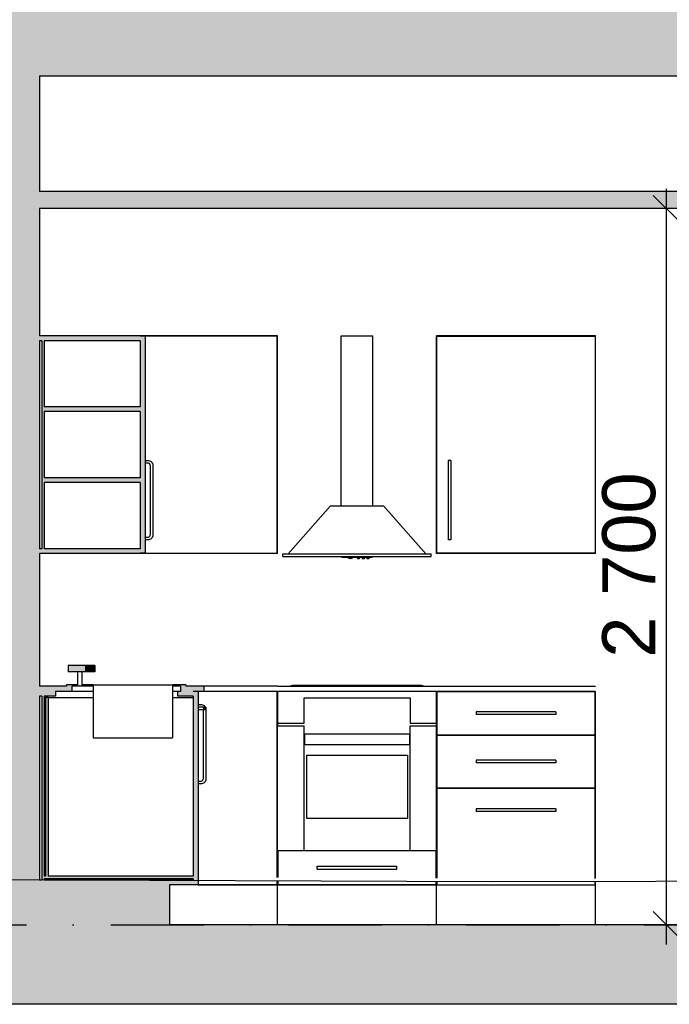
# Model space of a CAD drawing. Header units: millimetres. Extents: x 165469 to 203387225, y -6480348228 to 105421.
# Tile 56 of 67: x 203375506 to 203377957, y -6480310359 to -6480306647. Entities that reach past the tile are written whole.
import ezdxf

# ---------------------------------------------------------------- set-up
doc = ezdxf.new("R2010")
doc.units = ezdxf.units.MM
doc.header["$LTSCALE"] = 0.5
doc.header["$MEASUREMENT"] = 0
doc.linetypes.add('PLINE', pattern=[0])
doc.linetypes.add('Prikk & stiplet', pattern=[1340.555525, 705.555534, -352.777767, 0, -282.222223])
for name, color, linetype in [('24-- Innervegger (Skravur)(Nye konstruksjoner)', 7, 'Continuous'), ('24-- Innervegger(Nye konstruksjoner)', 7, 'Continuous'), ('25-- Dekker (Skravur)(Nye konstruksjoner)', 7, 'Continuous'), ('25-- Dekker(Nye konstruksjoner)', 7, 'Continuous'), ('251- Frittbærende dekker (Skravur)(Nye konstruksjoner)', 7, 'Continuous'), ('251- Frittbærende dekker(Nye konstruksjoner)', 7, 'Continuous'), ('273- Kjøkkeninnredning (Skravur)(Nye konstruksjoner)', 7, 'Continuous'), ('273- Kjøkkeninnredning(Nye konstruksjoner)', 7, 'Continuous'), ('711--_E__ Eksisterende terreng(Nye konstruksjoner)', 7, 'Continuous'), ('842-M___1_100 Målsetting bygning(Nye konstruksjoner)', 7, 'Continuous')]:
    doc.layers.add(name, color=color, linetype=linetype)
doc.styles.add('GENERATED_STYLE_1', font='arial.ttf')
doc.dimstyles.new('GENERATED_STYLE__1', dxfattribs={"dimtxt": 200, "dimasz": 95, "dimexe": 0.18, "dimexo": 1000, "dimgap": 0, "dimtad": 1, "dimdec": 0, "dimzin": 0, "dimdsep": 46, "dimtxsty": 'GENERATED_STYLE_1', "dimblk": 'ARROWHEAD_6', "dimblk1": 'ARROWHEAD_6', "dimblk2": 'ARROWHEAD_6', "dimcen": 0.09, "dimclrd": 256, "dimclre": 256, "dimclrt": 256, "dimadec": 1, "dimazin": 0, "dimtfac": 1, "dimtdec": 4, "dimtmove": 0, "dimatfit": 3, "dimfxl": 1, "dimtolj": 1, "dimtzin": 0, "dimarcsym": 0})

# ---------------------------------------------------------------- blocks, each defined once
blk = doc.blocks.new('*D243', base_point=(197219726.2, -6480347859.4))
at = {"layer": '842-M___1_100 Målsetting bygning(Nye konstruksjoner)', "linetype": 'PLINE'}
for p, q in [((203377996.8, -6480307409.4), (203377896.8, -6480307309.4)), ((203377946.8, -6480307359.4), (203377946.8, -6480307284.4)), ((203378046.8, -6480307359.4), (203377853.1, -6480307359.4)), ((203377946.8, -6480310059.4), (203377946.8, -6480307359.4)), ((203377896.8, -6480310009.4), (203377996.8, -6480310109.4)), ((203378040.6, -6480310059.4), (203377846.8, -6480310059.4)), ((203377946.8, -6480310134.4), (203377946.8, -6480310059.4))]:
    blk.add_line(p, q, dxfattribs=at)
at = {"layer": '842-M___1_100 Målsetting bygning(Nye konstruksjoner)', "insert": (203377906.8, -6480309052.6), "char_height": 200, "attachment_point": 7, "rotation": 90, "style": 'GENERATED_STYLE_1'}
blk.add_mtext('\\A1;{\\pql;\\fArial|b0|i0|c0|p0;\\W1.000000;2\xa0700}', dxfattribs=at)
blk = doc.blocks.new('ARROWHEAD_6')
at = {"linetype": 'Continuous'}
for p, q in [((-0.5, -0.5), (0.5, 0.5)), ((0, 0), (-1, 0))]:
    blk.add_line(p, q, dxfattribs=at)
blk = doc.blocks.new('*D258', base_point=(197219726.2, -6480347859.4))
at = {"layer": '842-M___1_100 Målsetting bygning(Nye konstruksjoner)', "linetype": 'PLINE'}
for p, q in [((203383298.5, -6480299694.8), (203383298.5, -6480299619.8)), ((203383348.5, -6480299744.8), (203383248.5, -6480299644.8)), ((203383392.2, -6480299694.8), (203383198.5, -6480299694.8)), ((203383298.5, -6480310079.4), (203383298.5, -6480299694.8)), ((203383248.5, -6480310029.4), (203383348.5, -6480310129.4)), ((203383392.2, -6480310079.4), (203383198.5, -6480310079.4)), ((203383298.5, -6480310154.4), (203383298.5, -6480310079.4))]:
    blk.add_line(p, q, dxfattribs=at)
at = {"layer": '842-M___1_100 Målsetting bygning(Nye konstruksjoner)', "insert": (203383258.5, -6480305268.5), "char_height": 200, "attachment_point": 7, "rotation": 90, "style": 'GENERATED_STYLE_1'}
blk.add_mtext('\\A1;{\\pql;\\fArial|b0|i0|c0|p0;\\W1.000000;10390}', dxfattribs=at)

msp = doc.modelspace()

# ---------------------------------------------------------------- hatches: boundary and pattern name
at = {"layer": '24-- Innervegger (Skravur)(Nye konstruksjoner)', "linetype": 'Continuous'}
for points in [[(203375430.9, -6480307294.4), (203375580.9, -6480307294.4), (203375580.9, -6480306859.4), (203375430.9, -6480306859.4)], [(203375430.9, -6480307359.4), (203375430.9, -6480310059.4), (203375580.9, -6480310059.4), (203375580.9, -6480307359.4)]]:
    msp.add_hatch(color=256, dxfattribs=at).paths.add_polyline_path(points)
at = {"layer": '25-- Dekker (Skravur)(Nye konstruksjoner)', "linetype": 'Continuous'}
for points in [[(203370668.5, -6480307359.4), (203380242.5, -6480307359.4), (203380242.5, -6480307294.4), (203370668.5, -6480307294.4)], [(203380351.5, -6480310059.4), (203370559.5, -6480310059.4), (203370559.5, -6480310159.4), (203380351.5, -6480310159.4)], [(203370668.5, -6480310359.4), (203380242.5, -6480310359.4), (203380242.5, -6480310159.4), (203370668.5, -6480310159.4)]]:
    msp.add_hatch(color=256, dxfattribs=at).paths.add_polyline_path(points)
at = {"layer": '251- Frittbærende dekker (Skravur)(Nye konstruksjoner)', "linetype": 'Continuous'}
msp.add_hatch(color=256, dxfattribs=at).paths.add_polyline_path([(203380303.5, -6480306559.4), (203370607.5, -6480306559.4), (203370607.5, -6480306859.4), (203380303.5, -6480306859.4)])
at = {"layer": '273- Kjøkkeninnredning (Skravur)(Nye konstruksjoner)', "linetype": 'Continuous'}
for points in [[(203375580.9, -6480307857.4), (203375960.9, -6480307857.4), (203375960.9, -6480307839.4), (203375580.9, -6480307839.4)], [(203375589.9, -6480308641.4), (203375598.9, -6480308641.4), (203375598.9, -6480307857.4), (203375589.9, -6480307857.4)], [(203375960.9, -6480308658.4), (203375978.9, -6480308658.4), (203375978.9, -6480307840.4), (203375960.9, -6480307840.4)], [(203375598.9, -6480308124.7), (203375960.9, -6480308124.7), (203375960.9, -6480308106.7), (203375598.9, -6480308106.7)], [(203375598.9, -6480308392), (203375960.9, -6480308392), (203375960.9, -6480308374), (203375598.9, -6480308374)], [(203375580.9, -6480308641.4), (203375580.9, -6480308659.4), (203375960.9, -6480308659.4), (203375960.9, -6480308641.4)], [(203375688.8, -6480309106.4), (203375753.8, -6480309106.4), (203375753.8, -6480309082.4), (203375688.8, -6480309082.4)], [(203375789.8, -6480309106.3), (203375789.8, -6480309082.5), (203375754.8, -6480309082.5), (203375754.8, -6480309106.3)], [(203375580.9, -6480309179.4), (203375702.8, -6480309179.4), (203375702.8, -6480309159.4), (203375580.9, -6480309159.4)], [(203375682.8, -6480309159.4), (203375782.8, -6480309159.4), (203375782.8, -6480309154.4), (203375682.8, -6480309154.4)], [(203376132.8, -6480309159.4), (203376132.8, -6480309154.4), (203376082.8, -6480309154.4), (203376082.8, -6480309159.4)], [(203376112.8, -6480309179.4), (203376200.9, -6480309179.4), (203376200.9, -6480309159.4), (203376112.8, -6480309159.4)], [(203375580.9, -6480309197.4), (203375640.9, -6480309197.4), (203375640.9, -6480309179.4), (203375580.9, -6480309179.4)], [(203375589.9, -6480309891.4), (203375598.9, -6480309891.4), (203375598.9, -6480309197.4), (203375589.9, -6480309197.4)], [(203375613.9, -6480309876.4), (203375613.9, -6480309202.4), (203375603.9, -6480309202.4), (203375603.9, -6480309876.4)], [(203376160.9, -6480309197.4), (203376160.9, -6480309179.4), (203376100.9, -6480309179.4), (203376100.9, -6480309197.4)], [(203376160.9, -6480309908.4), (203376178.9, -6480309908.4), (203376178.9, -6480309180.4), (203376160.9, -6480309180.4)], [(203376198.9, -6480309239.4), (203376198.9, -6480309249.4), (203376208.9, -6480309249.4), (203376208.9, -6480309239.4)], [(203375580.9, -6480309909.4), (203376160.9, -6480309909.4), (203376160.9, -6480309891.4), (203375580.9, -6480309891.4)], [(203375580.9, -6480309909.4), (203375580.9, -6480310059.4), (203376070.9, -6480310059.4), (203376070.9, -6480309909.4)], [(203375598.9, -6480309876.4), (203375598.9, -6480309886.4), (203376160.9, -6480309886.4), (203376160.9, -6480309876.4)]]:
    msp.add_hatch(color=256, dxfattribs=at).paths.add_polyline_path(points)

# ---------------------------------------------------------------- linework, layer by layer
at = {"linetype": 'Prikk & stiplet'}
msp.add_line((203360430.6, -6480310059.4), (203385088.5, -6480310059.4), dxfattribs=at)
at = {"layer": '24-- Innervegger(Nye konstruksjoner)', "linetype": 'PLINE'}
for p, q in [((203375580.9, -6480306859.4), (203375580.9, -6480307294.4)), ((203375580.9, -6480307359.4), (203375580.9, -6480307839.4)), ((203375580.9, -6480307857.4), (203375580.9, -6480308641.4)), ((203375580.9, -6480308659.4), (203375580.9, -6480309159.4)), ((203375580.9, -6480309197.4), (203375580.9, -6480309891.4))]:
    msp.add_line(p, q, dxfattribs=at)
at = {"layer": '25-- Dekker(Nye konstruksjoner)', "linetype": 'PLINE'}
for p, q in [((203380242.5, -6480307294.4), (203375580.9, -6480307294.4)), ((203380242.5, -6480307359.4), (203375580.9, -6480307359.4)), ((203380242.5, -6480310059.4), (203376070.9, -6480310059.4)), ((203380242.5, -6480310359.4), (203370668.5, -6480310359.4))]:
    msp.add_line(p, q, dxfattribs=at)
at = {"layer": '251- Frittbærende dekker(Nye konstruksjoner)', "linetype": 'PLINE'}
msp.add_line((203380242.5, -6480306859.4), (203375580.9, -6480306859.4), dxfattribs=at)
at = {"layer": '273- Kjøkkeninnredning(Nye konstruksjoner)', "linetype": 'PLINE'}
for p, q in [((203375960.9, -6480307839.4), (203375580.9, -6480307839.4)), ((203375589.9, -6480307857.4), (203375580.9, -6480307857.4)), ((203375589.9, -6480307857.4), (203375589.9, -6480308641.4)), ((203375598.9, -6480307857.4), (203375598.9, -6480308106.7)), ((203375960.9, -6480307857.4), (203375598.9, -6480307857.4)), ((203375960.9, -6480307839.4), (203375960.9, -6480307840.4)), ((203376460.8, -6480307839.4), (203375960.9, -6480307839.4)), ((203375978.9, -6480307840.4), (203375960.9, -6480307840.4)), ((203375960.9, -6480307857.4), (203375960.9, -6480308106.7)), ((203375978.9, -6480307840.4), (203375978.9, -6480308658.4)), ((203375979.9, -6480307857.4), (203375978.9, -6480307857.4)), ((203376477.8, -6480307840.4), (203375979.9, -6480307840.4)), ((203375979.9, -6480307840.4), (203375979.9, -6480308308.4)), ((203376460.8, -6480307840.4), (203376460.8, -6480307839.4)), ((203376478.8, -6480307839.4), (203376460.8, -6480307839.4)), ((203376477.8, -6480308658.4), (203376477.8, -6480307840.4)), ((203376478.8, -6480308659.4), (203376478.8, -6480307839.4)), ((203376718.8, -6480307839.4), (203376722.5, -6480307839.4)), ((203376718.8, -6480308480.5), (203376718.8, -6480307839.4)), ((203376722.5, -6480307839.4), (203376732.9, -6480307839.4)), ((203376732.9, -6480307839.4), (203376748.8, -6480307839.4)), ((203376748.8, -6480307839.4), (203376768.4, -6480307839.4)), ((203376768.4, -6480307839.4), (203376789.3, -6480307839.4)), ((203376789.3, -6480307839.4), (203376808.8, -6480307839.4)), ((203376808.8, -6480307839.4), (203376824.8, -6480307839.4)), ((203376824.8, -6480307839.4), (203376835.2, -6480307839.4)), ((203376835.2, -6480307839.4), (203376838.8, -6480307839.4)), ((203376838.8, -6480308480.5), (203376838.8, -6480307839.4)), ((203377096.8, -6480307839.4), (203377078.8, -6480307839.4)), ((203377078.8, -6480308659.4), (203377078.8, -6480307839.4)), ((203377079.8, -6480308658.4), (203377079.8, -6480307840.4)), ((203377079.8, -6480307840.4), (203377677.8, -6480307840.4)), ((203377660.8, -6480307839.4), (203377096.8, -6480307839.4)), ((203377096.8, -6480307840.4), (203377096.8, -6480307839.4)), ((203377660.8, -6480307840.4), (203377660.8, -6480307839.4)), ((203377678.8, -6480307839.4), (203377660.8, -6480307839.4)), ((203377677.8, -6480307840.4), (203377677.8, -6480308658.4)), ((203377678.8, -6480308659.4), (203377678.8, -6480307839.4)), ((203375960.9, -6480308106.7), (203375598.9, -6480308106.7)), ((203375598.9, -6480308124.7), (203375598.9, -6480308374)), ((203375960.9, -6480308124.7), (203375598.9, -6480308124.7)), ((203375960.9, -6480308124.7), (203375960.9, -6480308374)), ((203375979.9, -6480308240.4), (203375978.9, -6480308240.4)), ((203375979.9, -6480308258.4), (203375978.9, -6480308258.4)), ((203375978.9, -6480308308.4), (203375988.9, -6480308308.4)), ((203375988.9, -6480308308.4), (203375992.4, -6480308308.7)), ((203375992.4, -6480308308.7), (203375995.7, -6480308309.6)), ((203375995.7, -6480308309.6), (203375998.9, -6480308311.1)), ((203375998.9, -6480308311.1), (203376001.7, -6480308313.1)), ((203376001.7, -6480308313.1), (203376004.2, -6480308315.5)), ((203376004.2, -6480308315.5), (203376006.2, -6480308318.4)), ((203377122.4, -6480308308.4), (203377122.4, -6480308308.7)), ((203377132.4, -6480308308.4), (203377122.4, -6480308308.4)), ((203377122.4, -6480308308.7), (203377122.4, -6480308309.6)), ((203377122.4, -6480308309.6), (203377122.4, -6480308311.1)), ((203377122.4, -6480308311.1), (203377122.4, -6480308313.1)), ((203377122.4, -6480308313.1), (203377122.4, -6480308315.5)), ((203377122.4, -6480308315.5), (203377122.4, -6480308318.4)), ((203377132.4, -6480308308.4), (203377132.4, -6480308308.7)), ((203377132.4, -6480308308.7), (203377132.4, -6480308309.6)), ((203377132.4, -6480308309.6), (203377132.4, -6480308311.1)), ((203377132.4, -6480308311.1), (203377132.4, -6480308313.1)), ((203377132.4, -6480308313.1), (203377132.4, -6480308315.5)), ((203377132.4, -6480308315.5), (203377132.4, -6480308318.4)), ((203375988.9, -6480308318.4), (203375978.9, -6480308318.4)), ((203375979.9, -6480308318.4), (203375979.9, -6480308598.4)), ((203375990.6, -6480308318.5), (203375988.9, -6480308318.4)), ((203375992.3, -6480308319), (203375990.6, -6480308318.5)), ((203375993.9, -6480308319.7), (203375992.3, -6480308319)), ((203375995.3, -6480308320.7), (203375993.9, -6480308319.7)), ((203375996.5, -6480308321.9), (203375995.3, -6480308320.7)), ((203375997.5, -6480308323.4), (203375996.5, -6480308321.9)), ((203375998.3, -6480308325), (203375997.5, -6480308323.4)), ((203375998.7, -6480308326.6), (203375998.3, -6480308325)), ((203375998.9, -6480308328.4), (203375998.7, -6480308326.6)), ((203375998.9, -6480308588.4), (203375998.9, -6480308328.4)), ((203376006.2, -6480308318.4), (203376007.7, -6480308321.5)), ((203376007.7, -6480308321.5), (203376008.6, -6480308324.9)), ((203376008.6, -6480308324.9), (203376008.9, -6480308328.4)), ((203376008.9, -6480308328.4), (203376008.9, -6480308588.4)), ((203377122.4, -6480308318.4), (203377122.4, -6480308321.5)), ((203377122.4, -6480308321.5), (203377122.4, -6480308324.9)), ((203377122.4, -6480308324.9), (203377122.4, -6480308328.4)), ((203377122.4, -6480308328.4), (203377122.4, -6480308588.4)), ((203377132.4, -6480308318.4), (203377132.4, -6480308321.5)), ((203377132.4, -6480308321.5), (203377132.4, -6480308324.9)), ((203377132.4, -6480308324.9), (203377132.4, -6480308328.4)), ((203377132.4, -6480308328.4), (203377132.4, -6480308588.4)), ((203375960.9, -6480308374), (203375598.9, -6480308374)), ((203375598.9, -6480308392), (203375598.9, -6480308641.4)), ((203375960.9, -6480308392), (203375598.9, -6480308392)), ((203375960.9, -6480308392), (203375960.9, -6480308641.4)), ((203376518.8, -6480308660.5), (203376678.8, -6480308480.5)), ((203376678.8, -6480308480.5), (203376878.8, -6480308480.5)), ((203377038.8, -6480308660.5), (203376878.8, -6480308480.5)), ((203375978.9, -6480308598.4), (203375988.9, -6480308598.4)), ((203375988.9, -6480308608.4), (203375978.9, -6480308608.4)), ((203375979.9, -6480308608.4), (203375979.9, -6480308658.4)), ((203375988.9, -6480308598.4), (203375990.6, -6480308598.2)), ((203375992.4, -6480308608.1), (203375988.9, -6480308608.4)), ((203375990.6, -6480308598.2), (203375992.3, -6480308597.8)), ((203375992.3, -6480308597.8), (203375993.9, -6480308597)), ((203375995.7, -6480308607.2), (203375992.4, -6480308608.1)), ((203375993.9, -6480308597), (203375995.3, -6480308596)), ((203375995.3, -6480308596), (203375996.5, -6480308594.8)), ((203375998.9, -6480308605.7), (203375995.7, -6480308607.2)), ((203375996.5, -6480308594.8), (203375997.5, -6480308593.4)), ((203375997.5, -6480308593.4), (203375998.3, -6480308591.8)), ((203375998.3, -6480308591.8), (203375998.7, -6480308590.1)), ((203375998.7, -6480308590.1), (203375998.9, -6480308588.4)), ((203376001.7, -6480308603.7), (203375998.9, -6480308605.7)), ((203376004.2, -6480308601.2), (203376001.7, -6480308603.7)), ((203376006.2, -6480308598.4), (203376004.2, -6480308601.2)), ((203376007.7, -6480308595.2), (203376006.2, -6480308598.4)), ((203376008.6, -6480308591.8), (203376007.7, -6480308595.2)), ((203376008.9, -6480308588.4), (203376008.6, -6480308591.8)), ((203377122.4, -6480308588.4), (203377122.4, -6480308591.8)), ((203377122.4, -6480308591.8), (203377122.4, -6480308595.2)), ((203377122.4, -6480308595.2), (203377122.4, -6480308598.4)), ((203377122.4, -6480308598.4), (203377122.4, -6480308601.2)), ((203377122.4, -6480308601.2), (203377122.4, -6480308603.7)), ((203377122.4, -6480308603.7), (203377122.4, -6480308605.7)), ((203377122.4, -6480308605.7), (203377122.4, -6480308607.2)), ((203377122.4, -6480308607.2), (203377122.4, -6480308608.1)), ((203377122.4, -6480308608.1), (203377122.4, -6480308608.4)), ((203377132.4, -6480308608.4), (203377122.4, -6480308608.4)), ((203377132.4, -6480308588.4), (203377132.4, -6480308591.8)), ((203377132.4, -6480308591.8), (203377132.4, -6480308595.2)), ((203377132.4, -6480308595.2), (203377132.4, -6480308598.4)), ((203377132.4, -6480308598.4), (203377132.4, -6480308601.2)), ((203377132.4, -6480308601.2), (203377132.4, -6480308603.7)), ((203377132.4, -6480308603.7), (203377132.4, -6480308605.7)), ((203377132.4, -6480308605.7), (203377132.4, -6480308607.2)), ((203377132.4, -6480308607.2), (203377132.4, -6480308608.1)), ((203377132.4, -6480308608.1), (203377132.4, -6480308608.4)), ((203375589.9, -6480308641.4), (203375580.9, -6480308641.4)), ((203375960.9, -6480308641.4), (203375598.9, -6480308641.4)), ((203375979.9, -6480308641.4), (203375978.9, -6480308641.4)), ((203375960.9, -6480308659.4), (203375580.9, -6480308659.4)), ((203375960.9, -6480308658.4), (203375960.9, -6480308659.4)), ((203375978.9, -6480308658.4), (203375960.9, -6480308658.4)), ((203376460.8, -6480308659.4), (203375960.9, -6480308659.4)), ((203375979.9, -6480308658.4), (203376477.8, -6480308658.4)), ((203376460.8, -6480308659.4), (203376460.8, -6480308658.4)), ((203376478.8, -6480308659.4), (203376460.8, -6480308659.4)), ((203376498.8, -6480308660.5), (203377058.8, -6480308660.5)), ((203376498.8, -6480308670.5), (203376498.8, -6480308660.5)), ((203376498.8, -6480308670.5), (203377058.8, -6480308670.5)), ((203376716.6, -6480308670.5), (203376719, -6480308672.3)), ((203376719, -6480308672.3), (203376722.6, -6480308672.9)), ((203376722.6, -6480308672.9), (203376733, -6480308673.4)), ((203376733, -6480308673.4), (203376748.9, -6480308673.7)), ((203376743.1, -6480308673.6), (203376746, -6480308676.4)), ((203376746, -6480308676.4), (203376748.7, -6480308676.8)), ((203376748.7, -6480308676.8), (203376751.7, -6480308676.8)), ((203376748.9, -6480308673.7), (203376768.5, -6480308673.9)), ((203376750.1, -6480308673.7), (203376751.8, -6480308677.2)), ((203376751.8, -6480308677.2), (203376753.8, -6480308679.2)), ((203376753.8, -6480308679.2), (203376755.8, -6480308677.2)), ((203376755.8, -6480308677.2), (203376757.5, -6480308673.8)), ((203376756, -6480308676.8), (203376759, -6480308676.8)), ((203376759, -6480308676.8), (203376761.7, -6480308676.4)), ((203376764.3, -6480308673.9), (203376761.7, -6480308676.4)), ((203376768.5, -6480308673.9), (203376789.2, -6480308673.9)), ((203376778.8, -6480308673.9), (203376778.8, -6480308675.3)), ((203376778.8, -6480308675.3), (203376779.3, -6480308675.4)), ((203376779.3, -6480308675.4), (203376780.3, -6480308675.4)), ((203376780.3, -6480308675.4), (203376787.3, -6480308675.4)), ((203376780.3, -6480308675.4), (203376780.3, -6480308676.6)), ((203376780.3, -6480308676.6), (203376780.3, -6480308676.9)), ((203376780.3, -6480308676.9), (203376780.3, -6480308677)), ((203376780.3, -6480308677), (203376780.3, -6480308679.1)), ((203376787.3, -6480308677), (203376780.3, -6480308677)), ((203376780.3, -6480308679.1), (203376780.3, -6480308679.4)), ((203376787.3, -6480308679.4), (203376780.3, -6480308679.4)), ((203376787.3, -6480308675.4), (203376788.4, -6480308675.4)), ((203376787.3, -6480308675.4), (203376787.3, -6480308676.6)), ((203376787.3, -6480308676.6), (203376787.3, -6480308676.9)), ((203376787.3, -6480308676.9), (203376787.3, -6480308677)), ((203376787.3, -6480308677), (203376787.3, -6480308679.1)), ((203376787.3, -6480308679.1), (203376787.3, -6480308679.4)), ((203376788.4, -6480308675.4), (203376788.8, -6480308675.3)), ((203376788.8, -6480308673.9), (203376788.8, -6480308675.3)), ((203376789.2, -6480308673.9), (203376808.7, -6480308673.7)), ((203376796.8, -6480308673.8), (203376796.8, -6480308675.3)), ((203376796.8, -6480308675.3), (203376797.3, -6480308675.4)), ((203376797.3, -6480308675.4), (203376798.3, -6480308675.4)), ((203376798.3, -6480308675.4), (203376805.3, -6480308675.4)), ((203376798.3, -6480308675.4), (203376798.3, -6480308676.6)), ((203376798.3, -6480308676.6), (203376798.3, -6480308676.9)), ((203376798.3, -6480308676.9), (203376798.3, -6480308677)), ((203376798.3, -6480308677), (203376798.3, -6480308679.1)), ((203376805.3, -6480308677), (203376798.3, -6480308677)), ((203376798.3, -6480308679.1), (203376798.3, -6480308679.4)), ((203376805.3, -6480308679.4), (203376798.3, -6480308679.4)), ((203376805.3, -6480308675.4), (203376806.4, -6480308675.4)), ((203376805.3, -6480308675.4), (203376805.3, -6480308676.6)), ((203376805.3, -6480308676.6), (203376805.3, -6480308676.9)), ((203376805.3, -6480308676.9), (203376805.3, -6480308677)), ((203376805.3, -6480308677), (203376805.3, -6480308679.1)), ((203376805.3, -6480308679.1), (203376805.3, -6480308679.4)), ((203376806.4, -6480308675.4), (203376806.8, -6480308675.3)), ((203376806.8, -6480308673.7), (203376806.8, -6480308675.3)), ((203376808.7, -6480308673.7), (203376824.7, -6480308673.4)), ((203376814.8, -6480308673.6), (203376814.8, -6480308675.3)), ((203376814.8, -6480308675.3), (203376815.3, -6480308675.4)), ((203376815.3, -6480308675.4), (203376816.3, -6480308675.4)), ((203376816.3, -6480308675.4), (203376823.3, -6480308675.4)), ((203376816.3, -6480308675.4), (203376816.3, -6480308676.6)), ((203376816.3, -6480308676.6), (203376816.3, -6480308676.9)), ((203376816.3, -6480308676.9), (203376816.3, -6480308677)), ((203376816.3, -6480308677), (203376816.3, -6480308679.1)), ((203376823.3, -6480308677), (203376816.3, -6480308677)), ((203376816.3, -6480308679.1), (203376816.3, -6480308679.4)), ((203376823.3, -6480308679.4), (203376816.3, -6480308679.4)), ((203376823.3, -6480308675.4), (203376824.4, -6480308675.4)), ((203376823.3, -6480308675.4), (203376823.3, -6480308676.6)), ((203376823.3, -6480308676.6), (203376823.3, -6480308676.9)), ((203376823.3, -6480308676.9), (203376823.3, -6480308677)), ((203376823.3, -6480308677), (203376823.3, -6480308679.1)), ((203376823.3, -6480308679.1), (203376823.3, -6480308679.4)), ((203376824.4, -6480308675.4), (203376824.8, -6480308675.3)), ((203376824.7, -6480308673.4), (203376835, -6480308672.9)), ((203376824.8, -6480308673.4), (203376824.8, -6480308675.3)), ((203376835, -6480308672.9), (203376838.6, -6480308672.3)), ((203376841.1, -6480308670.5), (203376838.6, -6480308672.3)), ((203377058.8, -6480308670.5), (203377058.8, -6480308660.5)), ((203377096.8, -6480308659.4), (203377078.8, -6480308659.4)), ((203377677.8, -6480308658.4), (203377079.8, -6480308658.4)), ((203377096.8, -6480308659.4), (203377096.8, -6480308658.4)), ((203377660.8, -6480308659.4), (203377096.8, -6480308659.4)), ((203377660.8, -6480308659.4), (203377660.8, -6480308658.4)), ((203377678.8, -6480308659.4), (203377660.8, -6480308659.4)), ((203375688.8, -6480309082.4), (203375688.8, -6480309106.4)), ((203375753.8, -6480309082.4), (203375688.8, -6480309082.4)), ((203375753.8, -6480309082.4), (203375753.8, -6480309106.4)), ((203375754.8, -6480309082.5), (203375754.8, -6480309106.3)), ((203375789.8, -6480309082.5), (203375754.8, -6480309082.5)), ((203375789.8, -6480309082.5), (203375789.8, -6480309106.3)), ((203375753.8, -6480309106.4), (203375688.8, -6480309106.4)), ((203375723.5, -6480309106.4), (203375723.5, -6480309154.4)), ((203375742.1, -6480309154.4), (203375742.1, -6480309106.4)), ((203375789.8, -6480309106.3), (203375754.8, -6480309106.3)), ((203375682.8, -6480309159.4), (203375580.9, -6480309159.4)), ((203375682.8, -6480309154.4), (203375682.8, -6480309159.4)), ((203375723.5, -6480309154.4), (203375682.8, -6480309154.4)), ((203375702.8, -6480309159.4), (203375702.8, -6480309179.4)), ((203375782.8, -6480309159.4), (203375702.8, -6480309159.4)), ((203375782.8, -6480309154.4), (203375742.1, -6480309154.4)), ((203375782.8, -6480309154.4), (203375783.1, -6480309154.4)), ((203375783.1, -6480309154.4), (203375784, -6480309154.4)), ((203375784, -6480309154.4), (203375785.5, -6480309154.4)), ((203375785.5, -6480309154.4), (203375787.5, -6480309154.4)), ((203375787.5, -6480309154.4), (203375790, -6480309154.4)), ((203375790, -6480309154.4), (203375792.8, -6480309154.4)), ((203375792.8, -6480309154.4), (203375796, -6480309154.4)), ((203375796, -6480309154.4), (203375799.3, -6480309154.4)), ((203375799.3, -6480309154.4), (203375802.8, -6480309154.4)), ((203375802.8, -6480309154.4), (203376062.8, -6480309154.4)), ((203376062.8, -6480309154.4), (203376066.3, -6480309154.4)), ((203376066.3, -6480309154.4), (203376069.7, -6480309154.4)), ((203376069.7, -6480309154.4), (203376072.8, -6480309154.4)), ((203376072.8, -6480309154.4), (203376075.7, -6480309154.4)), ((203376075.7, -6480309154.4), (203376078.1, -6480309154.4)), ((203376078.1, -6480309154.4), (203376080.1, -6480309154.4)), ((203376080.1, -6480309154.4), (203376081.6, -6480309154.4)), ((203376081.6, -6480309154.4), (203376082.5, -6480309154.4)), ((203376082.5, -6480309154.4), (203376082.8, -6480309154.4)), ((203376132.8, -6480309154.4), (203376082.8, -6480309154.4)), ((203376112.8, -6480309159.4), (203376082.8, -6480309159.4)), ((203376112.8, -6480309159.4), (203376112.8, -6480309179.4)), ((203376132.8, -6480309154.4), (203376132.8, -6480309159.4)), ((203376200.9, -6480309159.4), (203376132.8, -6480309159.4)), ((203376479.1, -6480309159.4), (203376200.9, -6480309159.4)), ((203376200.9, -6480309159.4), (203376200.9, -6480309179.4)), ((203376479.1, -6480309159.4), (203377078.8, -6480309159.4)), ((203376535.6, -6480309157.4), (203376528.8, -6480309158.6)), ((203376528.8, -6480309159.4), (203376528.8, -6480309158.6)), ((203377028.8, -6480309158.6), (203376528.8, -6480309158.6)), ((203377022, -6480309157.4), (203376535.6, -6480309157.4)), ((203376564.8, -6480309156.4), (203376578.9, -6480309156.4)), ((203376564.8, -6480309157.4), (203376564.8, -6480309156.4)), ((203376578.9, -6480309156.4), (203376617.3, -6480309156.4)), ((203376578.9, -6480309157.4), (203376578.9, -6480309156.4)), ((203376617.3, -6480309156.4), (203376669.8, -6480309156.4)), ((203376617.3, -6480309157.4), (203376617.3, -6480309156.4)), ((203376669.8, -6480309156.4), (203376722.3, -6480309156.4)), ((203376669.8, -6480309157.4), (203376669.8, -6480309156.4)), ((203376722.3, -6480309156.4), (203376760.8, -6480309156.4)), ((203376722.3, -6480309157.4), (203376722.3, -6480309156.4)), ((203376760.8, -6480309156.4), (203376774.8, -6480309156.4)), ((203376760.8, -6480309157.4), (203376760.8, -6480309156.4)), ((203376774.8, -6480309157.4), (203376774.8, -6480309156.4)), ((203376813.8, -6480309156.4), (203376825.9, -6480309156.4)), ((203376813.8, -6480309157.4), (203376813.8, -6480309156.4)), ((203376825.9, -6480309156.4), (203376848.8, -6480309156.4)), ((203376825.9, -6480309157.4), (203376825.9, -6480309156.4)), ((203376848.8, -6480309156.4), (203376858.6, -6480309156.4)), ((203376848.8, -6480309157.4), (203376848.8, -6480309156.4)), ((203376858.6, -6480309156.4), (203376885.1, -6480309156.4)), ((203376858.6, -6480309157.4), (203376858.6, -6480309156.4)), ((203376885.1, -6480309156.4), (203376921.3, -6480309156.4)), ((203376885.1, -6480309157.4), (203376885.1, -6480309156.4)), ((203376921.3, -6480309156.4), (203376957.6, -6480309156.4)), ((203376921.3, -6480309157.4), (203376921.3, -6480309156.4)), ((203376957.6, -6480309156.4), (203376984.1, -6480309156.4)), ((203376957.6, -6480309157.4), (203376957.6, -6480309156.4)), ((203376984.1, -6480309156.4), (203376993.8, -6480309156.4)), ((203376984.1, -6480309157.4), (203376984.1, -6480309156.4)), ((203376993.8, -6480309157.4), (203376993.8, -6480309156.4)), ((203377028.8, -6480309158.6), (203377022, -6480309157.4)), ((203377028.8, -6480309159.4), (203377028.8, -6480309158.6)), ((203377078.8, -6480309159.4), (203377678.8, -6480309159.4)), ((203375589.9, -6480309197.4), (203375580.9, -6480309197.4)), ((203375589.9, -6480309197.4), (203375589.9, -6480309891.4)), ((203375598.9, -6480309197.4), (203375598.9, -6480309876.4)), ((203375640.9, -6480309197.4), (203375598.9, -6480309197.4)), ((203375598.9, -6480309202.4), (203375603.9, -6480309202.4)), ((203375603.9, -6480309202.4), (203375603.9, -6480309876.4)), ((203375613.9, -6480309202.4), (203375603.9, -6480309202.4)), ((203375613.9, -6480309202.4), (203375782.8, -6480309202.4)), ((203375613.9, -6480309202.4), (203375613.9, -6480309876.4)), ((203375640.9, -6480309179.4), (203375640.9, -6480309197.4)), ((203375702.8, -6480309179.4), (203375640.9, -6480309179.4)), ((203375703.1, -6480309179.4), (203375702.8, -6480309179.4)), ((203375704, -6480309179.4), (203375703.1, -6480309179.4)), ((203375705.5, -6480309179.4), (203375704, -6480309179.4)), ((203375707.5, -6480309179.4), (203375705.5, -6480309179.4)), ((203375710, -6480309179.4), (203375707.5, -6480309179.4)), ((203375712.8, -6480309179.4), (203375710, -6480309179.4)), ((203375716, -6480309179.4), (203375712.8, -6480309179.4)), ((203375719.3, -6480309179.4), (203375716, -6480309179.4)), ((203375722.8, -6480309179.4), (203375719.3, -6480309179.4)), ((203375782.8, -6480309179.4), (203375722.8, -6480309179.4)), ((203376092.8, -6480309179.4), (203376082.8, -6480309179.4)), ((203376082.8, -6480309202.4), (203376160.9, -6480309202.4)), ((203376096.3, -6480309179.4), (203376092.8, -6480309179.4)), ((203376099.7, -6480309179.4), (203376096.3, -6480309179.4)), ((203376100.9, -6480309179.4), (203376099.7, -6480309179.4)), ((203376100.9, -6480309179.4), (203376100.9, -6480309197.4)), ((203376112.8, -6480309179.4), (203376100.9, -6480309179.4)), ((203376160.9, -6480309197.4), (203376100.9, -6480309197.4)), ((203376160.9, -6480309179.4), (203376160.9, -6480309180.4)), ((203376200.9, -6480309179.4), (203376160.9, -6480309179.4)), ((203376178.9, -6480309180.4), (203376160.9, -6480309180.4)), ((203376160.9, -6480309197.4), (203376160.9, -6480309876.4)), ((203376178.9, -6480309180.4), (203376178.9, -6480309908.4)), ((203376179.9, -6480309197.4), (203376178.9, -6480309197.4)), ((203376478.1, -6480309180.4), (203376179.9, -6480309180.4)), ((203376179.9, -6480309180.4), (203376179.9, -6480309228.4)), ((203376479.1, -6480309179.4), (203376200.9, -6480309179.4)), ((203376461.1, -6480309179.4), (203376461.1, -6480309180.4)), ((203376478.1, -6480309881.2), (203376478.1, -6480309180.4)), ((203376478.8, -6480309179.4), (203376478.8, -6480309299.4)), ((203377078.8, -6480309179.4), (203376479.1, -6480309179.4)), ((203376578.8, -6480309299.4), (203376578.8, -6480309203.4)), ((203376578.8, -6480309203.4), (203376978.8, -6480309203.4)), ((203376978.8, -6480309203.4), (203376978.8, -6480309299.4)), ((203377078.8, -6480309179.4), (203377678.8, -6480309179.4)), ((203377078.8, -6480309299.4), (203377078.8, -6480309179.4)), ((203377677.8, -6480309180.4), (203377079.8, -6480309180.4)), ((203377079.8, -6480309180.4), (203377079.8, -6480309343.4)), ((203377096.8, -6480309179.4), (203377096.8, -6480309180.4)), ((203377660.8, -6480309179.4), (203377660.8, -6480309180.4)), ((203377677.8, -6480309343.4), (203377677.8, -6480309180.4)), ((203377678.8, -6480309885.2), (203377678.8, -6480309179.4)), ((203376178.9, -6480309228.4), (203376188.9, -6480309228.4)), ((203376188.9, -6480309238.4), (203376178.9, -6480309238.4)), ((203376188.9, -6480309239.4), (203376178.9, -6480309239.4)), ((203376179.9, -6480309238.4), (203376179.9, -6480309239.4)), ((203376188.9, -6480309228.4), (203376192.4, -6480309228.7)), ((203376190.6, -6480309238.5), (203376188.9, -6480309238.4)), ((203376190.6, -6480309239.4), (203376188.9, -6480309239.4)), ((203376192.3, -6480309239), (203376190.6, -6480309238.5)), ((203376192.3, -6480309239.4), (203376190.6, -6480309239.4)), ((203376193.2, -6480309239.4), (203376192.3, -6480309239)), ((203376193.9, -6480309239.4), (203376192.3, -6480309239.4)), ((203376192.4, -6480309228.7), (203376195.7, -6480309229.6)), ((203376195.3, -6480309239.4), (203376193.9, -6480309239.4)), ((203376196.5, -6480309239.4), (203376195.3, -6480309239.4)), ((203376195.7, -6480309229.6), (203376198.9, -6480309231.1)), ((203376197.5, -6480309239.4), (203376196.5, -6480309239.4)), ((203376198.3, -6480309239.4), (203376197.5, -6480309239.4)), ((203376198.7, -6480309239.4), (203376198.3, -6480309239.4)), ((203376198.9, -6480309239.4), (203376198.7, -6480309239.4)), ((203376198.9, -6480309231.1), (203376201.7, -6480309233.1)), ((203376198.9, -6480309239.4), (203376198.9, -6480309249.4)), ((203376208.9, -6480309239.4), (203376198.9, -6480309239.4)), ((203376201.7, -6480309233.1), (203376204.2, -6480309235.5)), ((203376204.2, -6480309235.5), (203376206.2, -6480309238.4)), ((203376206.2, -6480309238.4), (203376206.7, -6480309239.4)), ((203376208.9, -6480309239.4), (203376208.9, -6480309249.4)), ((203376188.9, -6480309249.4), (203376178.9, -6480309249.4)), ((203376179.9, -6480309249.4), (203376179.9, -6480309518.4)), ((203376190.6, -6480309249.4), (203376188.9, -6480309249.4)), ((203376192.3, -6480309249.4), (203376190.6, -6480309249.4)), ((203376193.9, -6480309249.4), (203376192.3, -6480309249.4)), ((203376195.3, -6480309249.4), (203376193.9, -6480309249.4)), ((203376196.5, -6480309249.4), (203376195.3, -6480309249.4)), ((203376197.5, -6480309249.4), (203376196.5, -6480309249.4)), ((203376198.3, -6480309249.4), (203376197.5, -6480309249.4)), ((203376198.7, -6480309249.4), (203376198.3, -6480309249.4)), ((203376198.9, -6480309249.4), (203376198.7, -6480309249.4)), ((203376198.9, -6480309508.4), (203376198.9, -6480309249.4)), ((203376208.9, -6480309249.4), (203376198.9, -6480309249.4)), ((203376208.9, -6480309249.4), (203376208.9, -6480309508.4)), ((203377229.1, -6480309256.9), (203377228.8, -6480309256.9)), ((203377228.8, -6480309256.9), (203377228.8, -6480309266.9)), ((203377229.1, -6480309266.9), (203377228.8, -6480309266.9)), ((203377230, -6480309256.9), (203377229.1, -6480309256.9)), ((203377230, -6480309266.9), (203377229.1, -6480309266.9)), ((203377231.5, -6480309256.9), (203377230, -6480309256.9)), ((203377231.5, -6480309266.9), (203377230, -6480309266.9)), ((203377233.5, -6480309256.9), (203377231.5, -6480309256.9)), ((203377233.5, -6480309266.9), (203377231.5, -6480309266.9)), ((203377236, -6480309256.9), (203377233.5, -6480309256.9)), ((203377236, -6480309266.9), (203377233.5, -6480309266.9)), ((203377238.8, -6480309256.9), (203377236, -6480309256.9)), ((203377238.8, -6480309266.9), (203377236, -6480309266.9)), ((203377242, -6480309256.9), (203377238.8, -6480309256.9)), ((203377242, -6480309266.9), (203377238.8, -6480309266.9)), ((203377245.4, -6480309256.9), (203377242, -6480309256.9)), ((203377245.4, -6480309266.9), (203377242, -6480309266.9)), ((203377248.8, -6480309256.9), (203377245.4, -6480309256.9)), ((203377248.8, -6480309266.9), (203377245.4, -6480309266.9)), ((203377508.8, -6480309256.9), (203377248.8, -6480309256.9)), ((203377508.8, -6480309266.9), (203377248.8, -6480309266.9)), ((203377512.3, -6480309256.9), (203377508.8, -6480309256.9)), ((203377512.3, -6480309266.9), (203377508.8, -6480309266.9)), ((203377515.7, -6480309256.9), (203377512.3, -6480309256.9)), ((203377515.7, -6480309266.9), (203377512.3, -6480309266.9)), ((203377518.8, -6480309256.9), (203377515.7, -6480309256.9)), ((203377518.8, -6480309266.9), (203377515.7, -6480309266.9)), ((203377521.7, -6480309256.9), (203377518.8, -6480309256.9)), ((203377521.7, -6480309266.9), (203377518.8, -6480309266.9)), ((203377524.2, -6480309256.9), (203377521.7, -6480309256.9)), ((203377524.2, -6480309266.9), (203377521.7, -6480309266.9)), ((203377526.2, -6480309256.9), (203377524.2, -6480309256.9)), ((203377526.2, -6480309266.9), (203377524.2, -6480309266.9)), ((203377527.6, -6480309256.9), (203377526.2, -6480309256.9)), ((203377527.6, -6480309266.9), (203377526.2, -6480309266.9)), ((203377528.5, -6480309256.9), (203377527.6, -6480309256.9)), ((203377528.5, -6480309266.9), (203377527.6, -6480309266.9)), ((203377528.8, -6480309256.9), (203377528.5, -6480309256.9)), ((203377528.8, -6480309266.9), (203377528.5, -6480309266.9)), ((203377528.8, -6480309256.9), (203377528.8, -6480309266.9)), ((203376478.8, -6480309299.4), (203376478.8, -6480309309.4)), ((203376478.8, -6480309299.4), (203376578.8, -6480309299.4)), ((203376478.8, -6480309309.4), (203376578.8, -6480309309.4)), ((203376478.8, -6480309779.4), (203376478.8, -6480309309.4)), ((203376578.8, -6480309779.4), (203376578.8, -6480309309.4)), ((203376978.8, -6480309299.4), (203377078.8, -6480309299.4)), ((203376978.8, -6480309309.4), (203377078.8, -6480309309.4)), ((203376978.8, -6480309779.4), (203376978.8, -6480309309.4)), ((203377078.8, -6480309309.4), (203377078.8, -6480309299.4)), ((203377078.8, -6480309779.4), (203377078.8, -6480309309.4)), ((203375782.8, -6480309354.4), (203376082.8, -6480309354.4)), ((203376580.2, -6480309339.4), (203376639.9, -6480309339.4)), ((203376580.2, -6480309339.4), (203376580.2, -6480309379.4)), ((203376639.9, -6480309339.4), (203376709.1, -6480309339.4)), ((203376709.1, -6480309339.4), (203376778.8, -6480309339.4)), ((203376778.8, -6480309339.4), (203376848.6, -6480309339.4)), ((203376848.6, -6480309339.4), (203376917.8, -6480309339.4)), ((203376917.8, -6480309339.4), (203376977.5, -6480309339.4)), ((203376977.5, -6480309379.4), (203376977.5, -6480309339.4)), ((203377079.8, -6480309343.4), (203377677.8, -6480309343.4)), ((203377677.8, -6480309345.4), (203377079.8, -6480309345.4)), ((203377079.8, -6480309345.4), (203377079.8, -6480309543.4)), ((203377096.8, -6480309345.4), (203377096.8, -6480309343.4)), ((203377660.8, -6480309345.4), (203377660.8, -6480309343.4)), ((203377677.8, -6480309543.4), (203377677.8, -6480309345.4)), ((203376580.2, -6480309379.4), (203376639.9, -6480309379.4)), ((203376639.9, -6480309379.4), (203376709.1, -6480309379.4)), ((203376709.1, -6480309379.4), (203376778.8, -6480309379.4)), ((203376778.8, -6480309379.4), (203376848.6, -6480309379.4)), ((203376848.6, -6480309379.4), (203376917.8, -6480309379.4)), ((203376917.8, -6480309379.4), (203376977.5, -6480309379.4)), ((203376588.8, -6480309659.4), (203376588.8, -6480309419.4)), ((203376588.8, -6480309419.4), (203376968.8, -6480309419.4)), ((203376968.8, -6480309419.4), (203376968.8, -6480309659.4)), ((203377229.1, -6480309439.4), (203377228.8, -6480309439.4)), ((203377228.8, -6480309439.4), (203377228.8, -6480309449.4)), ((203377229.1, -6480309449.4), (203377228.8, -6480309449.4)), ((203377230, -6480309439.4), (203377229.1, -6480309439.4)), ((203377230, -6480309449.4), (203377229.1, -6480309449.4)), ((203377231.5, -6480309439.4), (203377230, -6480309439.4)), ((203377231.5, -6480309449.4), (203377230, -6480309449.4)), ((203377233.5, -6480309439.4), (203377231.5, -6480309439.4)), ((203377233.5, -6480309449.4), (203377231.5, -6480309449.4)), ((203377236, -6480309439.4), (203377233.5, -6480309439.4)), ((203377236, -6480309449.4), (203377233.5, -6480309449.4)), ((203377238.8, -6480309439.4), (203377236, -6480309439.4)), ((203377238.8, -6480309449.4), (203377236, -6480309449.4)), ((203377242, -6480309439.4), (203377238.8, -6480309439.4)), ((203377242, -6480309449.4), (203377238.8, -6480309449.4)), ((203377245.4, -6480309439.4), (203377242, -6480309439.4)), ((203377245.4, -6480309449.4), (203377242, -6480309449.4)), ((203377248.8, -6480309439.4), (203377245.4, -6480309439.4)), ((203377248.8, -6480309449.4), (203377245.4, -6480309449.4)), ((203377508.8, -6480309439.4), (203377248.8, -6480309439.4)), ((203377508.8, -6480309449.4), (203377248.8, -6480309449.4)), ((203377512.3, -6480309439.4), (203377508.8, -6480309439.4)), ((203377512.3, -6480309449.4), (203377508.8, -6480309449.4)), ((203377515.7, -6480309439.4), (203377512.3, -6480309439.4)), ((203377515.7, -6480309449.4), (203377512.3, -6480309449.4)), ((203377518.8, -6480309439.4), (203377515.7, -6480309439.4)), ((203377518.8, -6480309449.4), (203377515.7, -6480309449.4)), ((203377521.7, -6480309439.4), (203377518.8, -6480309439.4)), ((203377521.7, -6480309449.4), (203377518.8, -6480309449.4)), ((203377524.2, -6480309439.4), (203377521.7, -6480309439.4)), ((203377524.2, -6480309449.4), (203377521.7, -6480309449.4)), ((203377526.2, -6480309439.4), (203377524.2, -6480309439.4)), ((203377526.2, -6480309449.4), (203377524.2, -6480309449.4)), ((203377527.6, -6480309439.4), (203377526.2, -6480309439.4)), ((203377527.6, -6480309449.4), (203377526.2, -6480309449.4)), ((203377528.5, -6480309439.4), (203377527.6, -6480309439.4)), ((203377528.5, -6480309449.4), (203377527.6, -6480309449.4)), ((203377528.8, -6480309439.4), (203377528.5, -6480309439.4)), ((203377528.8, -6480309449.4), (203377528.5, -6480309449.4)), ((203377528.8, -6480309439.4), (203377528.8, -6480309449.4)), ((203376178.9, -6480309518.4), (203376188.9, -6480309518.4)), ((203376188.9, -6480309528.4), (203376178.9, -6480309528.4)), ((203376179.9, -6480309535.4), (203376178.9, -6480309535.4)), ((203376179.9, -6480309528.4), (203376179.9, -6480309880.1)), ((203376188.9, -6480309518.4), (203376190.6, -6480309518.2)), ((203376192.4, -6480309528.1), (203376188.9, -6480309528.4)), ((203376190.6, -6480309518.2), (203376192.3, -6480309517.8)), ((203376192.3, -6480309517.8), (203376193.9, -6480309517)), ((203376195.7, -6480309527.2), (203376192.4, -6480309528.1)), ((203376193.9, -6480309517), (203376195.3, -6480309516)), ((203376195.3, -6480309516), (203376196.5, -6480309514.8)), ((203376198.9, -6480309525.7), (203376195.7, -6480309527.2)), ((203376196.5, -6480309514.8), (203376197.5, -6480309513.4)), ((203376197.5, -6480309513.4), (203376198.3, -6480309511.8)), ((203376198.3, -6480309511.8), (203376198.7, -6480309510.1)), ((203376198.7, -6480309510.1), (203376198.9, -6480309508.4)), ((203376201.7, -6480309523.7), (203376198.9, -6480309525.7)), ((203376204.2, -6480309521.2), (203376201.7, -6480309523.7)), ((203376206.2, -6480309518.4), (203376204.2, -6480309521.2)), ((203376207.7, -6480309515.2), (203376206.2, -6480309518.4)), ((203376208.6, -6480309511.8), (203376207.7, -6480309515.2)), ((203376208.9, -6480309508.4), (203376208.6, -6480309511.8)), ((203376179.9, -6480309553.4), (203376178.9, -6480309553.4)), ((203377079.8, -6480309543.4), (203377677.8, -6480309543.4)), ((203377677.8, -6480309545.4), (203377079.8, -6480309545.4)), ((203377079.8, -6480309545.4), (203377079.8, -6480309883.4)), ((203377096.8, -6480309545.4), (203377096.8, -6480309543.4)), ((203377660.8, -6480309545.4), (203377660.8, -6480309543.4)), ((203377677.8, -6480309885.6), (203377677.8, -6480309545.4)), ((203377229.1, -6480309621.9), (203377228.8, -6480309621.9)), ((203377228.8, -6480309621.9), (203377228.8, -6480309631.9)), ((203377229.1, -6480309631.9), (203377228.8, -6480309631.9)), ((203377230, -6480309621.9), (203377229.1, -6480309621.9)), ((203377230, -6480309631.9), (203377229.1, -6480309631.9)), ((203377231.5, -6480309621.9), (203377230, -6480309621.9)), ((203377231.5, -6480309631.9), (203377230, -6480309631.9)), ((203377233.5, -6480309621.9), (203377231.5, -6480309621.9)), ((203377233.5, -6480309631.9), (203377231.5, -6480309631.9)), ((203377236, -6480309621.9), (203377233.5, -6480309621.9)), ((203377236, -6480309631.9), (203377233.5, -6480309631.9)), ((203377238.8, -6480309621.9), (203377236, -6480309621.9)), ((203377238.8, -6480309631.9), (203377236, -6480309631.9)), ((203377242, -6480309621.9), (203377238.8, -6480309621.9)), ((203377242, -6480309631.9), (203377238.8, -6480309631.9)), ((203377245.4, -6480309621.9), (203377242, -6480309621.9)), ((203377245.4, -6480309631.9), (203377242, -6480309631.9)), ((203377248.8, -6480309621.9), (203377245.4, -6480309621.9)), ((203377248.8, -6480309631.9), (203377245.4, -6480309631.9)), ((203377508.8, -6480309621.9), (203377248.8, -6480309621.9)), ((203377508.8, -6480309631.9), (203377248.8, -6480309631.9)), ((203377512.3, -6480309621.9), (203377508.8, -6480309621.9)), ((203377512.3, -6480309631.9), (203377508.8, -6480309631.9)), ((203377515.7, -6480309621.9), (203377512.3, -6480309621.9)), ((203377515.7, -6480309631.9), (203377512.3, -6480309631.9)), ((203377518.8, -6480309621.9), (203377515.7, -6480309621.9)), ((203377518.8, -6480309631.9), (203377515.7, -6480309631.9)), ((203377521.7, -6480309621.9), (203377518.8, -6480309621.9)), ((203377521.7, -6480309631.9), (203377518.8, -6480309631.9)), ((203377524.2, -6480309621.9), (203377521.7, -6480309621.9)), ((203377524.2, -6480309631.9), (203377521.7, -6480309631.9)), ((203377526.2, -6480309621.9), (203377524.2, -6480309621.9)), ((203377526.2, -6480309631.9), (203377524.2, -6480309631.9)), ((203377527.6, -6480309621.9), (203377526.2, -6480309621.9)), ((203377527.6, -6480309631.9), (203377526.2, -6480309631.9)), ((203377528.5, -6480309621.9), (203377527.6, -6480309621.9)), ((203377528.5, -6480309631.9), (203377527.6, -6480309631.9)), ((203377528.8, -6480309621.9), (203377528.5, -6480309621.9)), ((203377528.8, -6480309631.9), (203377528.5, -6480309631.9)), ((203377528.8, -6480309621.9), (203377528.8, -6480309631.9)), ((203376968.8, -6480309659.4), (203376588.8, -6480309659.4)), ((203376478.8, -6480309779.4), (203376578.8, -6480309779.4)), ((203376478.8, -6480309880.9), (203376478.8, -6480309779.4)), ((203377077.3, -6480309780.9), (203376480.3, -6480309780.9)), ((203376480.3, -6480309780.9), (203376480.3, -6480309881.2)), ((203376498.8, -6480309780.9), (203376498.8, -6480309779.4)), ((203376578.8, -6480309779.4), (203376978.8, -6480309779.4)), ((203376978.8, -6480309779.4), (203377078.8, -6480309779.4)), ((203377058.8, -6480309780.9), (203377058.8, -6480309779.4)), ((203377077.3, -6480309883.4), (203377077.3, -6480309780.9)), ((203377078.8, -6480309883.1), (203377078.8, -6480309779.4)), ((203376628.8, -6480309838.4), (203376630.9, -6480309838.4)), ((203376628.8, -6480309850.4), (203376628.8, -6480309838.4)), ((203376628.8, -6480309850.4), (203376630.9, -6480309850.4)), ((203376630.9, -6480309838.4), (203376636.3, -6480309838.4)), ((203376630.9, -6480309850.4), (203376636.3, -6480309850.4)), ((203376636.3, -6480309838.4), (203376643.8, -6480309838.4)), ((203376636.3, -6480309850.4), (203376643.8, -6480309850.4)), ((203376643.8, -6480309838.4), (203376913.8, -6480309838.4)), ((203376643.8, -6480309850.4), (203376913.8, -6480309850.4)), ((203376913.8, -6480309838.4), (203376921.3, -6480309838.4)), ((203376913.8, -6480309850.4), (203376921.3, -6480309850.4)), ((203376921.3, -6480309838.4), (203376926.8, -6480309838.4)), ((203376921.3, -6480309850.4), (203376926.8, -6480309850.4)), ((203376926.8, -6480309838.4), (203376928.8, -6480309838.4)), ((203376926.8, -6480309850.4), (203376928.8, -6480309850.4)), ((203376928.8, -6480309850.4), (203376928.8, -6480309838.4)), ((203375589.9, -6480309891.4), (203375580.9, -6480309891.4)), ((203375603.9, -6480309876.4), (203375598.9, -6480309876.4)), ((203375598.9, -6480309886.4), (203375598.9, -6480309891.4)), ((203376160.9, -6480309886.4), (203375598.9, -6480309886.4)), ((203376160.9, -6480309891.4), (203375598.9, -6480309891.4)), ((203376160.9, -6480309876.4), (203375613.9, -6480309876.4)), ((203376070.9, -6480309909.4), (203376070.9, -6480310059.4)), ((203376160.9, -6480309909.4), (203376070.9, -6480309909.4)), ((203376160.9, -6480309886.4), (203376160.9, -6480309891.4)), ((203376160.9, -6480309908.4), (203376160.9, -6480309909.4)), ((203376178.9, -6480309908.4), (203376160.9, -6480309908.4)), ((203376461.1, -6480309909.4), (203376160.9, -6480309909.4)), ((203376179.9, -6480309891.7), (203376179.9, -6480309908.4)), ((203376179.9, -6480309908.4), (203376478.1, -6480309908.4)), ((203376461.1, -6480309909.4), (203376461.1, -6480309908.4)), ((203376478.8, -6480309909.4), (203376461.1, -6480309909.4)), ((203376478.1, -6480309908.4), (203376478.1, -6480309892.8)), ((203376478.8, -6480309909.4), (203376478.8, -6480309892.8)), ((203376478.8, -6480310059.4), (203376478.8, -6480309909.4)), ((203376478.8, -6480309909.4), (203376498.8, -6480309909.4)), ((203376480.3, -6480309892.8), (203376480.3, -6480309907.9)), ((203376480.3, -6480309907.9), (203377077.3, -6480309907.9)), ((203376498.8, -6480309909.4), (203377058.8, -6480309909.4)), ((203377058.8, -6480309909.4), (203377078.8, -6480309909.4)), ((203377077.3, -6480309907.9), (203377077.3, -6480309895)), ((203377078.8, -6480309909.4), (203377078.8, -6480309895)), ((203377078.8, -6480309909.4), (203377096.8, -6480309909.4)), ((203377078.8, -6480310059.4), (203377078.8, -6480309909.4)), ((203377079.8, -6480309895), (203377079.8, -6480309908.4)), ((203377079.8, -6480309908.4), (203377677.8, -6480309908.4)), ((203377096.8, -6480309909.4), (203377096.8, -6480309908.4)), ((203377096.8, -6480309909.4), (203377660.8, -6480309909.4)), ((203377660.8, -6480309909.4), (203377660.8, -6480309908.4)), ((203377660.8, -6480309909.4), (203377678.8, -6480309909.4)), ((203377677.8, -6480309908.4), (203377677.8, -6480309895.3)), ((203377678.8, -6480309909.4), (203377678.8, -6480309895.3)), ((203377678.8, -6480310059.4), (203377678.8, -6480309909.4))]:
    msp.add_line(p, q, dxfattribs=at)
at = {"layer": '273- Kjøkkeninnredning(Nye konstruksjoner)', "linetype": 'PLINE', "flags": 128}
for points in [[(203375782.8, -6480309154.4), (203375782.8, -6480309159.4), (203375782.8, -6480309354.4)], [(203376082.8, -6480309154.4), (203376082.8, -6480309159.4), (203376082.8, -6480309354.4)]]:
    msp.add_lwpolyline(points, dxfattribs=at)
at = {"layer": '711--_E__ Eksisterende terreng(Nye konstruksjoner)', "linetype": 'PLINE', "flags": 128}
msp.add_lwpolyline([(203364535.8, -6480307421.8), (203365088.7, -6480308006.1), (203366013.9, -6480308814.2), (203366187.9, -6480309014.2), (203366308.1, -6480309162.2), (203366452.4, -6480309305.2), (203366880.9, -6480309648), (203367256.9, -6480309798.5), (203367507.5, -6480309873.4), (203367976.9, -6480309906), (203368731, -6480309864.1), (203373078.5, -6480309880.3), (203377291.3, -6480309895.8), (203378520.4, -6480309894.2), (203380588.5, -6480309909.6)], dxfattribs=at)

# ---------------------------------------------------------------- dimensions: what is measured, and where the dimension line sits
at = {"layer": '842-M___1_100 Målsetting bygning(Nye konstruksjoner)', "linetype": 'Continuous'}
dim = msp.add_linear_dim(base=(203383298.5, -6480299694.8), p1=(203382688.5, -6480310079.4), p2=(203372705.5, -6480299694.8), angle=90, text='10390', dimstyle='GENERATED_STYLE__1', dxfattribs=at)
dim.commit()
dim.dimension.update_dxf_attribs({"geometry": '*D258', "text_midpoint": (203383158.5, -6480304887.9), "dimtype": 160, "text_rotation": 90})
dim = msp.add_linear_dim(base=(203377946.8, -6480307359.4), p1=(203377946.8, -6480310059.4), p2=(203379155.5, -6480307359.4), angle=90, dimstyle='GENERATED_STYLE__1', dxfattribs=at)
dim.commit()
dim.dimension.update_dxf_attribs({"geometry": '*D243', "text_midpoint": (203377806.8, -6480308709.5), "dimtype": 160, "text_rotation": 90})

doc.saveas('drawing.dxf')
